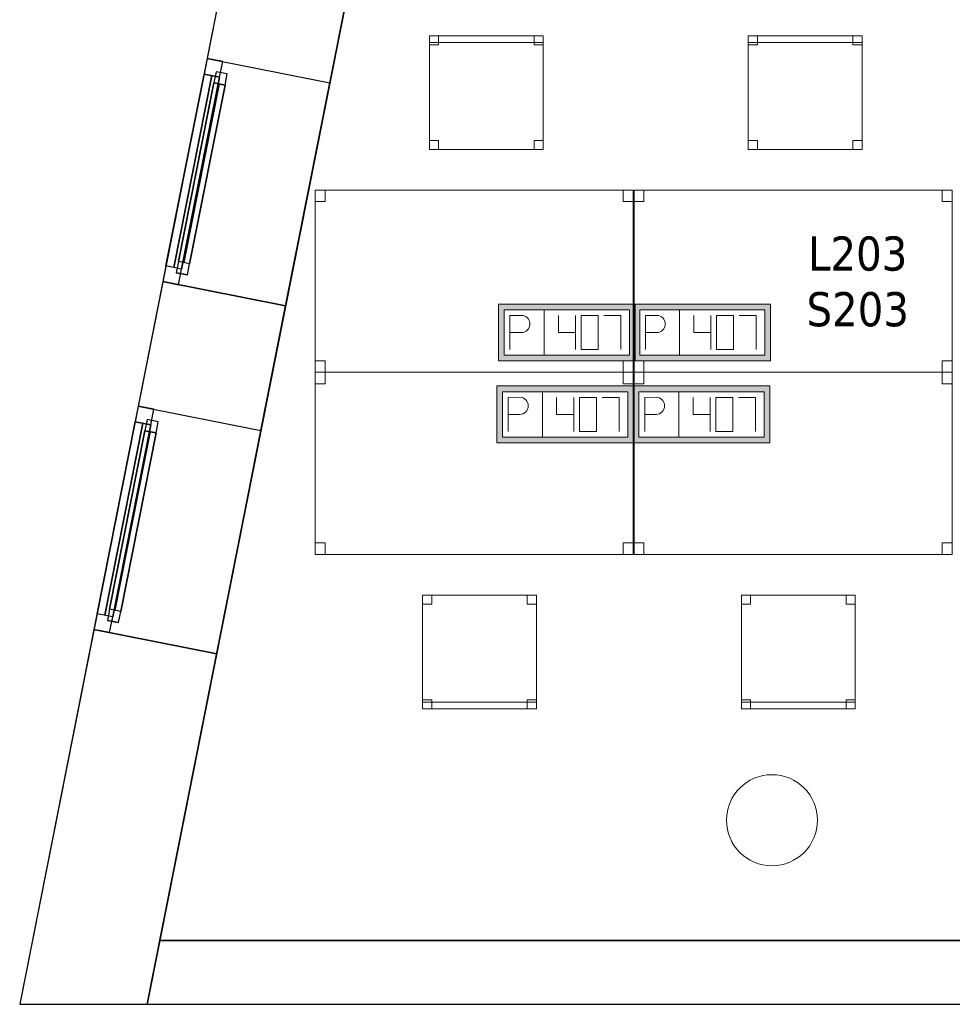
# Model space of a CAD drawing. Header units: metres. Extents: x 397.7 to 427.5, y 12.7 to 28.4.
# Tile 1 of 130: x 397.7 to 401.8, y 12.8 to 17.2. Entities that reach past the tile are written whole.
import ezdxf

# ---------------------------------------------------------------- set-up
doc = ezdxf.new("R2010")
doc.units = ezdxf.units.M
doc.layers.add('01_CARPINTERIA', color=5, linetype='Continuous', lineweight=25, true_color=0x0000ff)
doc.layers.add('01_SUELOS', color=7, linetype='Continuous', lineweight=25, true_color=0x007f00)
for name, color, linetype, lineweight in [('02_MOBILIARIO', 7, 'Continuous', 18), ('A-COLS-____-MCUT', 7, 'Continuous', 18), ('A-COLS-____-OTLN', 7, 'Continuous', 18), ('A-DETL-____-MBND', 7, 'Continuous', 18), ('A-GENM-____-OTLN', 7, 'Continuous', 18), ('A-WALL-____-MCUT', 7, 'Continuous', 25), ('A-WALL-____-OTLN', 7, 'Continuous', 25), ('E-ELEC-FIXT-IDEN', 7, 'Continuous', 30)]:
    doc.layers.add(name, color=color, linetype=linetype, lineweight=lineweight)
doc.styles.add('Tahoma_3', font='tahoma.ttf', dxfattribs={"height": 0.15})

# ---------------------------------------------------------------- blocks, each defined once
blk = doc.blocks.new('Family - Mur P2-152758-05_ELEC_P2')
at = {"layer": 'A-WALL-____-MCUT', "color": 253, "true_color": 0xaaaaaa}
for p, q in [((0.0555, 0.28), (0, 0)), ((25.4738, 0.28), (0.0555, 0.28)), ((0, 0), (25.4158, 0))]:
    blk.add_line(p, q, dxfattribs=at)
at = {"layer": 'A-WALL-____-OTLN', "color": 253, "true_color": 0xaaaaaa}
for p, q in [((0.0555, 0.28), (0, 0)), ((25.4738, 0.28), (0.0555, 0.28)), ((0, 0), (25.4158, 0))]:
    blk.add_line(p, q, dxfattribs=at)
at = {"layer": 'A-WALL-____-OTLN', "color": 253, "lineweight": 18, "true_color": 0xaaaaaa}
blk.add_line((0, 0), (25.4158, 0), dxfattribs=at)
blk = doc.blocks.new('Family - Cadira d_Oficina_P2-152772-05_ELEC_P2')
at = {"layer": 'A-DETL-____-MBND', "color": 253, "true_color": 0xaaaaaa}
for p, q in [((0, 0.47), (0, 0.5)), ((0, 0.5), (0.5, 0.5)), ((0.5, 0.5), (0, 0.5)), ((0, 0.5), (0, 0.47)), ((0, 0), (0, 0.5)), ((0, 0.5), (0.5, 0.5)), ((0.5, 0.5), (0, 0.5)), ((0, 0.5), (0, 0)), ((0, 0.46), (0, 0.5)), ((0, 0.5), (0.04, 0.5)), ((0.04, 0.5), (0, 0.5)), ((0, 0.5), (0, 0.46)), ((0.04, 0.5), (0.04, 0.46)), ((0.04, 0.46), (0.04, 0.5)), ((0.46, 0.46), (0.46, 0.5)), ((0.46, 0.5), (0.5, 0.5)), ((0.5, 0.5), (0.46, 0.5)), ((0.46, 0.5), (0.46, 0.46)), ((0.5, 0.5), (0.5, 0.46)), ((0.5, 0.46), (0.5, 0.5)), ((0.5, 0.5), (0.5, 0.47)), ((0.5, 0.47), (0.5, 0.5)), ((0.5, 0.5), (0.5, 0)), ((0.5, 0), (0.5, 0.5)), ((0.5, 0.47), (0, 0.47)), ((0, 0.47), (0.5, 0.47)), ((0.04, 0.46), (0, 0.46)), ((0, 0.46), (0.04, 0.46)), ((0.5, 0.46), (0.46, 0.46)), ((0.46, 0.46), (0.5, 0.46)), ((0, 0), (0, 0.04)), ((0, 0.04), (0.04, 0.04)), ((0.04, 0.04), (0, 0.04)), ((0, 0.04), (0, 0)), ((0.04, 0), (0, 0)), ((0, 0), (0.04, 0)), ((0.5, 0), (0, 0)), ((0.04, 0.04), (0.04, 0)), ((0.04, 0), (0.04, 0.04)), ((0.46, 0), (0.46, 0.04)), ((0.46, 0.04), (0.5, 0.04)), ((0.5, 0.04), (0.46, 0.04)), ((0.46, 0.04), (0.46, 0)), ((0.5, 0), (0.46, 0)), ((0.46, 0), (0.5, 0)), ((0.5, 0.04), (0.5, 0)), ((0.5, 0), (0.5, 0.04)), ((0, 0), (0.5, 0))]:
    blk.add_line(p, q, dxfattribs=at)
blk = doc.blocks.new('Family - LONDR55-XX_ZZ-ARQ-CAA-M3D-Londres55-152793-05_ELEC_P2')
at = {"layer": '01_SUELOS', "color": 9, "true_color": 0xaad4aa}
for p, q in [((2.9616, 14.9476), (0, 0)), ((0, 0), (2.9616, 14.9476)), ((0, 0), (25.4191, 0)), ((25.4191, 0), (0, 0))]:
    blk.add_line(p, q, dxfattribs=at)
blk = doc.blocks.new('Family - Cadira d_Oficina_P2-152889-05_ELEC_P2')
at = {"layer": 'A-DETL-____-MBND', "color": 253, "true_color": 0xaaaaaa}
for p, q in [((0, 0.46), (0, 0.5)), ((0, 0.5), (0.04, 0.5)), ((0.04, 0.5), (0, 0.5)), ((0, 0.5), (0, 0.46)), ((0, 0), (0, 0.5)), ((0, 0.5), (0.5, 0.5)), ((0.5, 0.5), (0, 0.5)), ((0, 0.5), (0, 0)), ((0, 0.47), (0, 0.5)), ((0, 0.5), (0.5, 0.5)), ((0.5, 0.5), (0, 0.5)), ((0, 0.5), (0, 0.47)), ((0.04, 0.5), (0.04, 0.46)), ((0.04, 0.46), (0.04, 0.5)), ((0.46, 0.46), (0.46, 0.5)), ((0.46, 0.5), (0.5, 0.5)), ((0.5, 0.5), (0.46, 0.5)), ((0.46, 0.5), (0.46, 0.46)), ((0.5, 0.5), (0.5, 0)), ((0.5, 0), (0.5, 0.5)), ((0.5, 0.5), (0.5, 0.47)), ((0.5, 0.47), (0.5, 0.5)), ((0.5, 0.5), (0.5, 0.46)), ((0.5, 0.46), (0.5, 0.5)), ((0.5, 0.47), (0, 0.47)), ((0, 0.47), (0.5, 0.47)), ((0.04, 0.46), (0, 0.46)), ((0, 0.46), (0.04, 0.46)), ((0.5, 0.46), (0.46, 0.46)), ((0.46, 0.46), (0.5, 0.46)), ((0, 0), (0, 0.04)), ((0, 0.04), (0.04, 0.04)), ((0.04, 0.04), (0, 0.04)), ((0, 0.04), (0, 0)), ((0.5, 0), (0, 0)), ((0.04, 0), (0, 0)), ((0, 0), (0.04, 0)), ((0.04, 0.04), (0.04, 0)), ((0.04, 0), (0.04, 0.04)), ((0.46, 0), (0.46, 0.04)), ((0.46, 0.04), (0.5, 0.04)), ((0.5, 0.04), (0.46, 0.04)), ((0.46, 0.04), (0.46, 0)), ((0.5, 0), (0.46, 0)), ((0.46, 0), (0.5, 0)), ((0.5, 0.04), (0.5, 0)), ((0.5, 0), (0.5, 0.04)), ((0, 0), (0.5, 0))]:
    blk.add_line(p, q, dxfattribs=at)
blk = doc.blocks.new('Family - Cadira d_Oficina_P2-152901-05_ELEC_P2')
at = {"layer": 'A-DETL-____-MBND', "color": 253, "true_color": 0xaaaaaa}
for p, q in [((0, 0.5), (0.5, 0.5)), ((0, 0), (0, 0.5)), ((0.5, 0.5), (0, 0.5)), ((0, 0.5), (0, 0)), ((0, 0.46), (0, 0.5)), ((0, 0.5), (0.04, 0.5)), ((0.04, 0.5), (0, 0.5)), ((0, 0.5), (0, 0.46)), ((0.04, 0.5), (0.04, 0.46)), ((0.04, 0.46), (0.04, 0.5)), ((0.46, 0.46), (0.46, 0.5)), ((0.46, 0.5), (0.5, 0.5)), ((0.5, 0.5), (0.46, 0.5)), ((0.46, 0.5), (0.46, 0.46)), ((0.5, 0.5), (0.5, 0)), ((0.5, 0), (0.5, 0.5)), ((0.5, 0.5), (0.5, 0.46)), ((0.5, 0.46), (0.5, 0.5)), ((0.04, 0.46), (0, 0.46)), ((0, 0.46), (0.04, 0.46)), ((0.5, 0.46), (0.46, 0.46)), ((0.46, 0.46), (0.5, 0.46)), ((0, 0), (0, 0.04)), ((0, 0.04), (0.04, 0.04)), ((0.04, 0.04), (0, 0.04)), ((0, 0.04), (0, 0)), ((0, 0), (0, 0.03)), ((0, 0.03), (0.5, 0.03)), ((0.5, 0.03), (0, 0.03)), ((0, 0.03), (0, 0)), ((0, 0), (0.5, 0)), ((0.5, 0), (0, 0)), ((0, 0), (0.5, 0)), ((0.04, 0), (0, 0)), ((0, 0), (0.04, 0)), ((0.04, 0.04), (0.04, 0)), ((0.04, 0), (0.04, 0.04)), ((0.46, 0), (0.46, 0.04)), ((0.46, 0.04), (0.5, 0.04)), ((0.5, 0.04), (0.46, 0.04)), ((0.46, 0.04), (0.46, 0)), ((0.5, 0), (0.46, 0)), ((0.5, 0.04), (0.5, 0)), ((0.5, 0), (0.5, 0.04)), ((0.5, 0.03), (0.5, 0)), ((0.5, 0), (0.5, 0.03)), ((0.5, 0), (0, 0)), ((0.46, 0), (0.5, 0))]:
    blk.add_line(p, q, dxfattribs=at)
blk = doc.blocks.new('Family - Taula 140X80_P2-153002-05_ELEC_P2')
at = {"layer": 'A-DETL-____-MBND', "color": 253, "true_color": 0xaaaaaa}
for p, q in [((0, 0), (0, 0.8001)), ((0, 0.8001), (1.3973, 0.8001)), ((1.3973, 0.8001), (0, 0.8001)), ((0, 0.8001), (0, 0)), ((0, 0.7501), (0, 0.8001)), ((0, 0.8001), (0.0437, 0.8001)), ((0.0437, 0.8001), (0, 0.8001)), ((0, 0.8001), (0, 0.7501)), ((0.0437, 0.8001), (0.0437, 0.7501)), ((0.0437, 0.7501), (0.0437, 0.8001)), ((1.3536, 0.7501), (1.3536, 0.8001)), ((1.3536, 0.8001), (1.3973, 0.8001)), ((1.3973, 0.8001), (1.3536, 0.8001)), ((1.3536, 0.8001), (1.3536, 0.7501)), ((1.3973, 0.8001), (1.3973, 0)), ((1.3973, 0), (1.3973, 0.8001)), ((1.3973, 0.8001), (1.3973, 0.7501)), ((1.3973, 0.7501), (1.3973, 0.8001)), ((0.0437, 0.7501), (0, 0.7501)), ((0, 0.7501), (0.0437, 0.7501)), ((1.3973, 0.7501), (1.3536, 0.7501)), ((1.3536, 0.7501), (1.3973, 0.7501)), ((0, 0), (0, 0.05)), ((0, 0.05), (0.0437, 0.05)), ((0.0437, 0.05), (0, 0.05)), ((0, 0.05), (0, 0)), ((0.0437, 0.05), (0.0437, 0)), ((0.0437, 0), (0.0437, 0.05)), ((1.3536, 0), (1.3536, 0.05)), ((1.3536, 0.05), (1.3973, 0.05)), ((1.3973, 0.05), (1.3536, 0.05)), ((1.3536, 0.05), (1.3536, 0)), ((1.3973, 0.05), (1.3973, 0)), ((1.3973, 0), (1.3973, 0.05)), ((0.0437, 0), (0, 0)), ((0, 0), (0.0437, 0)), ((1.3973, 0), (0, 0)), ((0, 0), (1.3973, 0)), ((1.3973, 0), (1.3536, 0)), ((1.3536, 0), (1.3973, 0))]:
    blk.add_line(p, q, dxfattribs=at)
blk = doc.blocks.new('Family - Taula 140X80_P2-153103-05_ELEC_P2')
at = {"layer": 'A-DETL-____-MBND', "color": 253, "true_color": 0xaaaaaa}
for p, q in [((0, 0.8001), (1.3973, 0.8001)), ((0, 0), (0, 0.8001)), ((1.3973, 0.8001), (0, 0.8001)), ((0, 0.8001), (0, 0)), ((0, 0.8001), (0.0437, 0.8001)), ((0, 0.7501), (0, 0.8001)), ((0.0437, 0.8001), (0, 0.8001)), ((0, 0.8001), (0, 0.7501)), ((0.0437, 0.8001), (0.0437, 0.7501)), ((0.0437, 0.7501), (0.0437, 0.8001)), ((1.3536, 0.8001), (1.3973, 0.8001)), ((1.3536, 0.7501), (1.3536, 0.8001)), ((1.3973, 0.8001), (1.3536, 0.8001)), ((1.3536, 0.8001), (1.3536, 0.7501)), ((1.3973, 0.8001), (1.3973, 0)), ((1.3973, 0), (1.3973, 0.8001)), ((1.3973, 0.8001), (1.3973, 0.7501)), ((1.3973, 0.7501), (1.3973, 0.8001)), ((0.0437, 0.7501), (0, 0.7501)), ((0, 0.7501), (0.0437, 0.7501)), ((1.3973, 0.7501), (1.3536, 0.7501)), ((1.3536, 0.7501), (1.3973, 0.7501)), ((0, 0.05), (0.0437, 0.05)), ((0, 0), (0, 0.05)), ((0.0437, 0.05), (0, 0.05)), ((0, 0.05), (0, 0)), ((0.0437, 0.05), (0.0437, 0)), ((0.0437, 0), (0.0437, 0.05)), ((1.3536, 0.05), (1.3973, 0.05)), ((1.3536, 0), (1.3536, 0.05)), ((1.3973, 0.05), (1.3536, 0.05)), ((1.3536, 0.05), (1.3536, 0)), ((1.3973, 0.05), (1.3973, 0)), ((1.3973, 0), (1.3973, 0.05)), ((0.0437, 0), (0, 0)), ((0, 0), (0.0437, 0)), ((0, 0), (1.3973, 0)), ((1.3973, 0), (1.3536, 0)), ((1.3536, 0), (1.3973, 0)), ((1.3973, 0), (0, 0))]:
    blk.add_line(p, q, dxfattribs=at)
blk = doc.blocks.new('Family - Cadira d_Oficina_P2-153107-05_ELEC_P2')
at = {"layer": 'A-DETL-____-MBND', "color": 253, "true_color": 0xaaaaaa}
for p, q in [((0, 0.46), (0, 0.5)), ((0, 0.5), (0.04, 0.5)), ((0.04, 0.5), (0, 0.5)), ((0, 0.5), (0, 0.46)), ((0, 0.5), (0.5, 0.5)), ((0, 0), (0, 0.5)), ((0.5, 0.5), (0, 0.5)), ((0, 0.5), (0, 0)), ((0.04, 0.5), (0.04, 0.46)), ((0.04, 0.46), (0.04, 0.5)), ((0.46, 0.46), (0.46, 0.5)), ((0.46, 0.5), (0.5, 0.5)), ((0.5, 0.5), (0.46, 0.5)), ((0.46, 0.5), (0.46, 0.46)), ((0.5, 0.5), (0.5, 0.46)), ((0.5, 0.46), (0.5, 0.5)), ((0.5, 0.5), (0.5, 0)), ((0.5, 0), (0.5, 0.5)), ((0.04, 0.46), (0, 0.46)), ((0, 0.46), (0.04, 0.46)), ((0.5, 0.46), (0.46, 0.46)), ((0.46, 0.46), (0.5, 0.46)), ((0, 0), (0, 0.04)), ((0, 0.04), (0.04, 0.04)), ((0.04, 0.04), (0, 0.04)), ((0, 0.04), (0, 0)), ((0, 0), (0, 0.03)), ((0, 0.03), (0.5, 0.03)), ((0.5, 0.03), (0, 0.03)), ((0, 0.03), (0, 0)), ((0.5, 0), (0, 0)), ((0, 0), (0.5, 0)), ((0, 0), (0.5, 0)), ((0.04, 0), (0, 0)), ((0, 0), (0.04, 0)), ((0.04, 0.04), (0.04, 0)), ((0.04, 0), (0.04, 0.04)), ((0.46, 0), (0.46, 0.04)), ((0.46, 0.04), (0.5, 0.04)), ((0.5, 0.04), (0.46, 0.04)), ((0.46, 0.04), (0.46, 0)), ((0.5, 0), (0.46, 0)), ((0.5, 0.04), (0.5, 0)), ((0.5, 0), (0.5, 0.04)), ((0.5, 0.03), (0.5, 0)), ((0.5, 0), (0.5, 0.03)), ((0.5, 0), (0, 0)), ((0.46, 0), (0.5, 0))]:
    blk.add_line(p, q, dxfattribs=at)
blk = doc.blocks.new('Family - Pilar P2-153119-05_ELEC_P2')
at = {"layer": 'A-COLS-____-MCUT', "color": 253, "true_color": 0xaaaaaa}
for start, end in [(360, 180), (180, 360)]:
    blk.add_arc((0.2, 0.2), 0.2, start, end, dxfattribs=at)
at = {"layer": 'A-COLS-____-OTLN', "color": 253, "true_color": 0xaaaaaa}
for start, end in [(360, 180), (180, 360)]:
    blk.add_arc((0.2, 0.2), 0.2, start, end, dxfattribs=at)
blk = doc.blocks.new('Family - Taula 140X80_P2-153150-05_ELEC_P2')
at = {"layer": 'A-DETL-____-MBND', "color": 253, "true_color": 0xaaaaaa}
for p, q in [((0, 0.7501), (0, 0.8001)), ((0, 0.8001), (0.0437, 0.8001)), ((0.0437, 0.8001), (0, 0.8001)), ((0, 0.8001), (0, 0.7501)), ((0, 0), (0, 0.8001)), ((0, 0.8001), (1.3973, 0.8001)), ((1.3973, 0.8001), (0, 0.8001)), ((0, 0.8001), (0, 0)), ((0.0437, 0.8001), (0.0437, 0.7501)), ((0.0437, 0.7501), (0.0437, 0.8001)), ((1.3536, 0.7501), (1.3536, 0.8001)), ((1.3536, 0.8001), (1.3973, 0.8001)), ((1.3973, 0.8001), (1.3536, 0.8001)), ((1.3536, 0.8001), (1.3536, 0.7501)), ((1.3973, 0.8001), (1.3973, 0.7501)), ((1.3973, 0.7501), (1.3973, 0.8001)), ((1.3973, 0.8001), (1.3973, 0)), ((1.3973, 0), (1.3973, 0.8001)), ((0.0437, 0.7501), (0, 0.7501)), ((0, 0.7501), (0.0437, 0.7501)), ((1.3973, 0.7501), (1.3536, 0.7501)), ((1.3536, 0.7501), (1.3973, 0.7501)), ((0, 0), (0, 0.05)), ((0, 0.05), (0.0437, 0.05)), ((0.0437, 0.05), (0, 0.05)), ((0, 0.05), (0, 0)), ((0.0437, 0.05), (0.0437, 0)), ((0.0437, 0), (0.0437, 0.05)), ((1.3536, 0), (1.3536, 0.05)), ((1.3536, 0.05), (1.3973, 0.05)), ((1.3973, 0.05), (1.3536, 0.05)), ((1.3536, 0.05), (1.3536, 0)), ((1.3973, 0.05), (1.3973, 0)), ((1.3973, 0), (1.3973, 0.05)), ((0.0437, 0), (0, 0)), ((0, 0), (0.0437, 0)), ((1.3973, 0), (0, 0)), ((0, 0), (1.3973, 0)), ((1.3973, 0), (1.3536, 0)), ((1.3536, 0), (1.3973, 0))]:
    blk.add_line(p, q, dxfattribs=at)
blk = doc.blocks.new('Forma directa - LONDR55-XX_ZZ-ARQ-CAA-M3D-Londres55-152687-05_ELEC_P2')
at = {"layer": '01_CARPINTERIA', "color": 161, "true_color": 0xaaaaff}
for p, q in [((0.1, 0.1), (0.05, 0.1)), ((0.05, 0.1), (0.05, 0.05)), ((0.1, 0.1), (0.05, 0.1)), ((0.05, 0.1), (0.05, 0.05)), ((0.1, 0.05), (0.1, 0.1)), ((0.1, 0.1), (0.1, 0.05)), ((0.1, 0.1), (0.9, 0.1)), ((0.9, 0.1), (0.1, 0.1)), ((0.1, 0.1), (0.1, 0.05)), ((0.1, 0.05), (0.1, 0.1)), ((0.95, 0.1), (0.9, 0.1)), ((0.9, 0.1), (0.9, 0.05)), ((0.95, 0.1), (0.9, 0.1)), ((0.9, 0.1), (0.9, 0.05)), ((0.9, 0.1), (0.9, 0.05)), ((0.9, 0.1), (0.9, 0.05)), ((0.95, 0.05), (0.95, 0.1)), ((0.95, 0.1), (0.95, 0.05)), ((0.07, 0.07), (0, 0.07)), ((0, 0.07), (0, 0)), ((0.07, 0.07), (0, 0.07)), ((0, 0.07), (0, 0)), ((0.05, 0.05), (0.1, 0.05)), ((0.05, 0.05), (0.1, 0.05)), ((0.07, 0.07), (0.93, 0.07)), ((0.93, 0.07), (0.07, 0.07)), ((0.07, 0.07), (0.07, 0)), ((0.07, 0), (0.07, 0.07)), ((0.07, 0), (0.07, 0.07)), ((0.07, 0.07), (0.07, 0)), ((0.9, 0.075), (0.1, 0.075)), ((0.9, 0.075), (0.1, 0.075)), ((0.1, 0.05), (0.9, 0.05)), ((0.9, 0.05), (0.1, 0.05)), ((0.9, 0.05), (0.95, 0.05)), ((0.9, 0.05), (0.95, 0.05)), ((0.93, 0.07), (0.93, 0)), ((0.93, 0.07), (0.93, 0)), ((1, 0.07), (0.93, 0.07)), ((0.93, 0.07), (0.93, 0)), ((1, 0.07), (0.93, 0.07)), ((0.93, 0.07), (0.93, 0)), ((1, 0), (1, 0.07)), ((1, 0.07), (1, 0)), ((0, 0), (0.07, 0)), ((0, 0), (0.07, 0)), ((0.93, 0.035), (0.07, 0.035)), ((0.07, 0.035), (0.93, 0.035)), ((0.07, 0), (0.93, 0)), ((0.93, 0), (0.07, 0)), ((0.93, 0), (1, 0)), ((0.93, 0), (1, 0))]:
    blk.add_line(p, q, dxfattribs=at)
blk = doc.blocks.new('Forma directa - Finestra P2-153256-05_ELEC_P2')
at = {"xscale": 1.00000002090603, "yscale": 1.00000002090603, "zscale": 1.00000002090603}
blk.add_blockref('Forma directa - LONDR55-XX_ZZ-ARQ-CAA-M3D-Londres55-152687-05_ELEC_P2', (0, 0), dxfattribs=at)
blk = doc.blocks.new('Family - Taula 140X80_P2-153265-05_ELEC_P2')
at = {"layer": 'A-DETL-____-MBND', "color": 253, "true_color": 0xaaaaaa}
for p, q in [((0, 0.8001), (1.3973, 0.8001)), ((0, 0), (0, 0.8001)), ((1.3973, 0.8001), (0, 0.8001)), ((0, 0.8001), (0, 0)), ((0, 0.8001), (0.0437, 0.8001)), ((0, 0.7501), (0, 0.8001)), ((0.0437, 0.8001), (0, 0.8001)), ((0, 0.8001), (0, 0.7501)), ((0.0437, 0.8001), (0.0437, 0.7501)), ((0.0437, 0.7501), (0.0437, 0.8001)), ((1.3536, 0.8001), (1.3973, 0.8001)), ((1.3536, 0.7501), (1.3536, 0.8001)), ((1.3973, 0.8001), (1.3536, 0.8001)), ((1.3536, 0.8001), (1.3536, 0.7501)), ((1.3973, 0.8001), (1.3973, 0)), ((1.3973, 0), (1.3973, 0.8001)), ((1.3973, 0.8001), (1.3973, 0.7501)), ((1.3973, 0.7501), (1.3973, 0.8001)), ((0.0437, 0.7501), (0, 0.7501)), ((0, 0.7501), (0.0437, 0.7501)), ((1.3973, 0.7501), (1.3536, 0.7501)), ((1.3536, 0.7501), (1.3973, 0.7501)), ((0, 0.05), (0.0437, 0.05)), ((0, 0), (0, 0.05)), ((0.0437, 0.05), (0, 0.05)), ((0, 0.05), (0, 0)), ((0.0437, 0.05), (0.0437, 0)), ((0.0437, 0), (0.0437, 0.05)), ((1.3536, 0.05), (1.3973, 0.05)), ((1.3536, 0), (1.3536, 0.05)), ((1.3973, 0.05), (1.3536, 0.05)), ((1.3536, 0.05), (1.3536, 0)), ((1.3973, 0.05), (1.3973, 0)), ((1.3973, 0), (1.3973, 0.05)), ((0, 0), (1.3973, 0)), ((0.0437, 0), (0, 0)), ((0, 0), (0.0437, 0)), ((1.3973, 0), (1.3536, 0)), ((1.3536, 0), (1.3973, 0)), ((1.3973, 0), (0, 0))]:
    blk.add_line(p, q, dxfattribs=at)
blk = doc.blocks.new('Forma directa - Finestra P2-153275-05_ELEC_P2')
at = {"xscale": 1.00000002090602, "yscale": 1.00000002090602, "zscale": 1.00000002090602}
blk.add_blockref('Forma directa - LONDR55-XX_ZZ-ARQ-CAA-M3D-Londres55-152687-05_ELEC_P2', (0, 0), dxfattribs=at)
blk = doc.blocks.new('Family - Façana nord-oest P2-153299-05_ELEC_P2')
at = {"layer": 'A-WALL-____-MCUT', "color": 253, "true_color": 0xaaaaaa}
for p, q in [((11.449, 0.55), (9.8597, 0.55)), ((11.449, 0), (11.449, 0.55)), ((12.449, 0.55), (12.449, 0)), ((13.0068, 0.55), (12.449, 0.55)), ((13.0068, 0), (13.0068, 0.55)), ((14.0068, 0.55), (14.0068, 0)), ((15.5778, 0.55), (14.0068, 0.55)), ((15.6868, 0), (15.5778, 0.55)), ((9.8597, 0), (11.449, 0)), ((12.449, 0), (13.0068, 0)), ((14.0068, 0), (15.6868, 0))]:
    blk.add_line(p, q, dxfattribs=at)
at = {"layer": 'A-WALL-____-OTLN', "color": 253, "true_color": 0xaaaaaa}
for p, q in [((15.5778, 0.55), (-0.109, 0.55)), ((11.449, 0), (11.449, 0.55)), ((12.449, 0.55), (11.449, 0.55)), ((12.449, 0), (12.449, 0.55)), ((13.0068, 0), (13.0068, 0.55)), ((14.0068, 0.55), (13.0068, 0.55)), ((14.0068, 0), (14.0068, 0.55)), ((15.6868, 0), (15.5778, 0.55)), ((0, 0), (15.6868, 0)), ((11.449, 0), (12.449, 0)), ((13.0068, 0), (14.0068, 0))]:
    blk.add_line(p, q, dxfattribs=at)
at = {"layer": 'A-WALL-____-OTLN', "color": 253, "lineweight": 18, "true_color": 0xaaaaaa}
blk.add_line((0, 0), (15.6868, 0), dxfattribs=at)
blk = doc.blocks.new('Family - Vano finestra P2-153303-05_ELEC_P2')
at = {"layer": 'A-GENM-____-OTLN', "color": 253, "true_color": 0xaaaaaa}
for p, q in [((398.5046, 16.9976), (398.3102, 16.0166)), ((398.3102, 16.0166), (398.5046, 16.9976)), ((399.0441, 16.8907), (398.5046, 16.9976)), ((399.0441, 16.8907), (398.5046, 16.9976)), ((398.8498, 15.9098), (399.0441, 16.8907)), ((399.0441, 16.8907), (398.8498, 15.9098)), ((398.3102, 16.0166), (398.8498, 15.9098)), ((398.8498, 15.9098), (398.3102, 16.0166))]:
    blk.add_line(p, q, dxfattribs=at)
blk = doc.blocks.new('Family - Vano finestra P2-153309-05_ELEC_P2')
at = {"layer": 'A-GENM-____-OTLN', "color": 253, "true_color": 0xaaaaaa}
for p, q in [((398.2018, 15.4694), (398.0075, 14.4885)), ((398.0075, 14.4885), (398.2018, 15.4694)), ((398.7413, 15.3625), (398.2018, 15.4694)), ((398.7413, 15.3625), (398.2018, 15.4694)), ((398.547, 14.3816), (398.7413, 15.3625)), ((398.7413, 15.3625), (398.547, 14.3816)), ((398.0075, 14.4885), (398.547, 14.3816)), ((398.547, 14.3816), (398.0075, 14.4885))]:
    blk.add_line(p, q, dxfattribs=at)
blk = doc.blocks.new('LONDR55-XX_ZZ-ARQ-CAA-M3D-Londres55_ifc-1-05_ELEC_P2')
at = {"layer": '01_CARPINTERIA', "color": 253, "lineweight": 18, "true_color": 0xaaaaaa}
for name, p, rotation in [('Forma directa - Finestra P2-153275-05_ELEC_P2', (398.5046, 16.9976), 258.793101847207), ('Forma directa - Finestra P2-153256-05_ELEC_P2', (398.2018, 15.4694), 258.7931018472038)]:
    blk.add_blockref(name, p, dxfattribs=dict(at, rotation=rotation))
at = {"layer": '01_SUELOS', "color": 253, "lineweight": 18, "true_color": 0xaaaaaa}
blk.add_blockref('Family - LONDR55-XX_ZZ-ARQ-CAA-M3D-Londres55-152793-05_ELEC_P2', (398.2971, 13.1206), dxfattribs=at)
at = {"layer": '02_MOBILIARIO', "color": 253, "lineweight": 18, "true_color": 0xaaaaaa}
for name, p in [('Family - Cadira d_Oficina_P2-152889-05_ELEC_P2', (399.4817, 16.5972)), ('Family - Cadira d_Oficina_P2-152772-05_ELEC_P2', (400.8829, 16.5972)), ('Family - Taula 140X80_P2-153265-05_ELEC_P2', (398.9797, 15.618)), ('Family - Taula 140X80_P2-153103-05_ELEC_P2', (400.3809, 15.618)), ('Family - Taula 140X80_P2-153002-05_ELEC_P2', (398.9797, 14.818)), ('Family - Taula 140X80_P2-153150-05_ELEC_P2', (400.3809, 14.818)), ('Family - Cadira d_Oficina_P2-153107-05_ELEC_P2', (399.4517, 14.1389)), ('Family - Cadira d_Oficina_P2-152901-05_ELEC_P2', (400.8529, 14.1389))]:
    blk.add_blockref(name, p, dxfattribs=at)
at = {"layer": 'A-COLS-____-OTLN', "color": 253, "lineweight": 18, "true_color": 0xaaaaaa}
blk.add_blockref('Family - Pilar P2-153119-05_ELEC_P2', (400.787, 13.4495), dxfattribs=at)
at = {"layer": 'A-GENM-____-OTLN', "color": 253, "lineweight": 18, "true_color": 0xaaaaaa}
for name in ['Family - Vano finestra P2-153303-05_ELEC_P2', 'Family - Vano finestra P2-153309-05_ELEC_P2']:
    blk.add_blockref(name, (0, 0), dxfattribs=at)
at = {"layer": 'A-WALL-____-OTLN', "color": 253, "lineweight": 18, "true_color": 0xaaaaaa, "rotation": 258.7931018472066}
blk.add_blockref('Family - Façana nord-oest P2-153299-05_ELEC_P2', (400.7297, 28.2282), dxfattribs=at)
at = {"layer": 'A-WALL-____-OTLN', "color": 253, "lineweight": 18, "true_color": 0xaaaaaa}
blk.add_blockref('Family - Mur P2-152758-05_ELEC_P2', (398.2417, 12.8406), dxfattribs=at)
blk = doc.blocks.new('ZYR_05_02_05 PT 4COL Terra - 07 PT Terra _4SC-2SAI-2VD_-903809-05_ELEC_P2')
at = {"layer": 'A-DETL-____-MBND', "true_color": 0x3c0aff}
h = blk.add_hatch(color=180, dxfattribs=at)
h.paths.add_polyline_path([(-0.5024, -0.125), (0.0976, -0.125), (0.0976, 0.125), (-0.5024, 0.125)])
h.paths.add_polyline_path([(-0.4774, -0.1), (-0.4774, 0.1), (0.0726, 0.1), (0.0726, -0.1)])
at = {"layer": 'A-DETL-____-MBND', "color": 180, "true_color": 0x3c0aff}
for p, q in [((0.0976, 0.125), (-0.5024, 0.125)), ((-0.5024, 0.125), (-0.5024, -0.125)), ((-0.5024, 0.125), (0.0976, 0.125)), ((-0.5024, 0.125), (-0.5024, -0.125)), ((-0.4774, -0.1), (-0.4774, 0.1)), ((-0.4774, 0.1), (0.0726, 0.1)), ((-0.4774, 0.1), (0.0726, 0.1)), ((-0.4774, -0.1), (-0.4774, 0.1)), ((-0.3024, 0.1), (-0.3024, -0.1)), ((0.0726, 0.1), (0.0726, -0.1)), ((0.0726, 0.1), (0.0726, -0.1)), ((0.0976, -0.125), (0.0976, 0.125)), ((0.0976, 0.125), (0.0976, -0.125)), ((-0.4524, 0.075), (-0.4024, 0.0754)), ((-0.4524, 0.075), (-0.4524, -0.075)), ((-0.2399, 0.075), (-0.2399, 0)), ((-0.1649, 0.075), (-0.1649, -0.075)), ((-0.0649, 0.075), (-0.1399, 0.075)), ((-0.1399, 0.075), (-0.1399, -0.075)), ((-0.0649, -0.075), (-0.0649, 0.075)), ((-0.0399, 0.075), (0.0351, 0.075)), ((0.0351, 0.075), (0.0351, -0.075)), ((-0.4524, 0), (-0.4024, 0)), ((-0.2399, 0), (-0.1649, 0)), ((-0.1399, -0.075), (-0.0649, -0.075)), ((-0.5024, -0.125), (0.0976, -0.125)), ((0.0976, -0.125), (-0.5024, -0.125)), ((0.0726, -0.1), (-0.4774, -0.1)), ((0.0726, -0.1), (-0.4774, -0.1))]:
    blk.add_line(p, q, dxfattribs=at)
blk.add_arc((-0.4024, 0.0377), 0.0377, 270, 90, dxfattribs=at)
blk = doc.blocks.new('ZYR_05_02_05 PT 4COL Terra - 07 PT Terra _4SC-2SAI-2VD_-903810-05_ELEC_P2')
at = {"layer": 'A-DETL-____-MBND', "true_color": 0x3c0aff}
h = blk.add_hatch(color=180, dxfattribs=at)
h.paths.add_polyline_path([(-0.1275, -0.125), (0.4725, -0.125), (0.4725, 0.125), (-0.1275, 0.125)])
h.paths.add_polyline_path([(-0.1025, -0.1), (-0.1025, 0.1), (0.4475, 0.1), (0.4475, -0.1), (0.232, -0.1)])
at = {"layer": 'A-DETL-____-MBND', "color": 180, "true_color": 0x3c0aff}
for p, q in [((0.4725, 0.125), (-0.1275, 0.125)), ((-0.1275, 0.125), (-0.1275, -0.125)), ((-0.1275, 0.125), (0.4725, 0.125)), ((-0.1275, 0.125), (-0.1275, -0.125)), ((-0.1025, -0.1), (-0.1025, 0.1)), ((-0.1025, 0.1), (0.4475, 0.1)), ((-0.1025, 0.1), (0.4475, 0.1)), ((-0.1025, -0.1), (-0.1025, 0.1)), ((0.0725, 0.1), (0.0725, -0.1)), ((0.4475, 0.1), (0.4475, -0.1)), ((0.4475, 0.1), (0.4475, -0.1)), ((0.4725, -0.125), (0.4725, 0.125)), ((0.4725, 0.125), (0.4725, -0.125)), ((-0.0775, 0.075), (-0.0275, 0.0754)), ((-0.0775, 0.075), (-0.0775, -0.075)), ((0.135, 0.075), (0.135, 0)), ((0.21, 0.075), (0.21, -0.075)), ((0.31, 0.075), (0.235, 0.075)), ((0.235, 0.075), (0.235, -0.075)), ((0.31, -0.075), (0.31, 0.075)), ((0.335, 0.075), (0.41, 0.075)), ((0.41, 0.075), (0.41, -0.075)), ((-0.0775, 0), (-0.0275, 0)), ((0.135, 0), (0.21, 0)), ((0.235, -0.075), (0.31, -0.075)), ((-0.1275, -0.125), (0.4725, -0.125)), ((0.4725, -0.125), (-0.1275, -0.125)), ((0.4475, -0.1), (-0.1025, -0.1)), ((0.4475, -0.1), (-0.1025, -0.1))]:
    blk.add_line(p, q, dxfattribs=at)
blk.add_arc((-0.0275, 0.0377), 0.0377, 270, 90, dxfattribs=at)
blk = doc.blocks.new('ZYR_05_02_05 PT 4COL Terra - 07 PT Terra _4SC-2SAI-2VD_-903846-05_ELEC_P2')
at = {"layer": 'A-DETL-____-MBND', "true_color": 0x3c0aff}
h = blk.add_hatch(color=180, dxfattribs=at)
h.paths.add_polyline_path([(-0.5098, -0.125), (0.0902, -0.125), (0.0902, 0.125), (-0.5098, 0.125)])
h.paths.add_polyline_path([(-0.4849, -0.1), (-0.4849, 0.1), (0.0652, 0.1), (0.0652, -0.1)])
at = {"layer": 'A-DETL-____-MBND', "color": 180, "true_color": 0x3c0aff}
for p, q in [((0.0902, 0.125), (-0.5098, 0.125)), ((-0.5098, 0.125), (-0.5098, -0.125)), ((-0.5098, 0.125), (0.0902, 0.125)), ((-0.5098, 0.125), (-0.5098, -0.125)), ((-0.4849, -0.1), (-0.4849, 0.1)), ((-0.4849, 0.1), (0.0652, 0.1)), ((-0.4849, 0.1), (0.0652, 0.1)), ((-0.4849, -0.1), (-0.4849, 0.1)), ((-0.3098, 0.1), (-0.3098, -0.1)), ((0.0652, 0.1), (0.0652, -0.1)), ((0.0652, 0.1), (0.0652, -0.1)), ((0.0902, -0.125), (0.0902, 0.125)), ((0.0902, 0.125), (0.0902, -0.125)), ((-0.4598, 0.075), (-0.4098, 0.0754)), ((-0.4598, 0.075), (-0.4598, -0.075)), ((-0.2473, 0.075), (-0.2473, 0)), ((-0.1723, 0.075), (-0.1723, -0.075)), ((-0.0723, 0.075), (-0.1473, 0.075)), ((-0.1473, 0.075), (-0.1473, -0.075)), ((-0.0723, -0.075), (-0.0723, 0.075)), ((-0.0473, 0.075), (0.0277, 0.075)), ((0.0277, 0.075), (0.0277, -0.075)), ((-0.4598, 0), (-0.4098, 0)), ((-0.2473, 0), (-0.1723, 0)), ((-0.1473, -0.075), (-0.0723, -0.075)), ((-0.5098, -0.125), (0.0902, -0.125)), ((0.0902, -0.125), (-0.5098, -0.125)), ((0.0652, -0.1), (-0.4849, -0.1)), ((0.0652, -0.1), (-0.4849, -0.1))]:
    blk.add_line(p, q, dxfattribs=at)
blk.add_arc((-0.4098, 0.0377), 0.0377, 270, 90, dxfattribs=at)
blk = doc.blocks.new('ZYR_05_02_05 PT 4COL Terra - 07 PT Terra _4SC-2SAI-2VD_-903847-05_ELEC_P2')
at = {"layer": 'A-DETL-____-MBND', "true_color": 0x3c0aff}
h = blk.add_hatch(color=180, dxfattribs=at)
h.paths.add_polyline_path([(-0.1305, -0.125), (0.4695, -0.125), (0.4695, 0.125), (-0.1305, 0.125)])
h.paths.add_polyline_path([(-0.1055, -0.1), (-0.1055, 0.1), (0.4445, 0.1), (0.4445, -0.1), (0.232, -0.1)])
at = {"layer": 'A-DETL-____-MBND', "color": 180, "true_color": 0x3c0aff}
for p, q in [((0.4695, 0.125), (-0.1305, 0.125)), ((-0.1305, 0.125), (-0.1305, -0.125)), ((-0.1305, 0.125), (0.4695, 0.125)), ((-0.1305, 0.125), (-0.1305, -0.125)), ((-0.1055, -0.1), (-0.1055, 0.1)), ((-0.1055, 0.1), (0.4445, 0.1)), ((-0.1055, 0.1), (0.4445, 0.1)), ((-0.1055, -0.1), (-0.1055, 0.1)), ((0.0695, 0.1), (0.0695, -0.1)), ((0.4445, 0.1), (0.4445, -0.1)), ((0.4445, 0.1), (0.4445, -0.1)), ((0.4695, -0.125), (0.4695, 0.125)), ((0.4695, 0.125), (0.4695, -0.125)), ((-0.0805, 0.075), (-0.0305, 0.0754)), ((-0.0805, 0.075), (-0.0805, -0.075)), ((0.132, 0.075), (0.132, 0)), ((0.207, 0.075), (0.207, -0.075)), ((0.307, 0.075), (0.232, 0.075)), ((0.232, 0.075), (0.232, -0.075)), ((0.307, -0.075), (0.307, 0.075)), ((0.332, 0.075), (0.407, 0.075)), ((0.407, 0.075), (0.407, -0.075)), ((-0.0805, 0), (-0.0305, 0)), ((0.132, 0), (0.207, 0)), ((0.232, -0.075), (0.307, -0.075)), ((-0.1305, -0.125), (0.4695, -0.125)), ((0.4695, -0.125), (-0.1305, -0.125)), ((0.4445, -0.1), (-0.1055, -0.1)), ((0.4445, -0.1), (-0.1055, -0.1))]:
    blk.add_line(p, q, dxfattribs=at)
blk.add_arc((-0.0305, 0.0377), 0.0377, 270, 90, dxfattribs=at)

msp = doc.modelspace()

# ---------------------------------------------------------------- block references
at = {"lineweight": 5}
msp.add_blockref('LONDR55-XX_ZZ-ARQ-CAA-M3D-Londres55_ifc-1-05_ELEC_P2', (0, 0), dxfattribs=at)
at = {"layer": 'A-DETL-____-MBND', "color": 180, "true_color": 0x3c0aff}
for name, p in [('ZYR_05_02_05 PT 4COL Terra - 07 PT Terra _4SC-2SAI-2VD_-903809-05_ELEC_P2', (400.2881, 15.793)), ('ZYR_05_02_05 PT 4COL Terra - 07 PT Terra _4SC-2SAI-2VD_-903810-05_ELEC_P2', (400.5081, 15.793)), ('ZYR_05_02_05 PT 4COL Terra - 07 PT Terra _4SC-2SAI-2VD_-903846-05_ELEC_P2', (400.2881, 15.433)), ('ZYR_05_02_05 PT 4COL Terra - 07 PT Terra _4SC-2SAI-2VD_-903847-05_ELEC_P2', (400.5081, 15.433))]:
    msp.add_blockref(name, p, dxfattribs=at)

# ---------------------------------------------------------------- next in the draw order: texts
at = {"layer": 'E-ELEC-FIXT-IDEN', "char_height": 0.15, "attachment_point": 1, "style": 'Tahoma_3', "bg_fill": 3, "box_fill_scale": 1.25, "bg_fill_color": 256, "bg_fill_true_color": 13158600, "bg_fill_transparency": 0}
for s, insert, width in [('L203', (401.1455, 16.2152), 0.517088), ('S203', (401.1389, 15.9705), 0.533122)]:
    msp.add_mtext(s, dxfattribs=dict(at, insert=insert, width=width))

doc.saveas('drawing.dxf')
